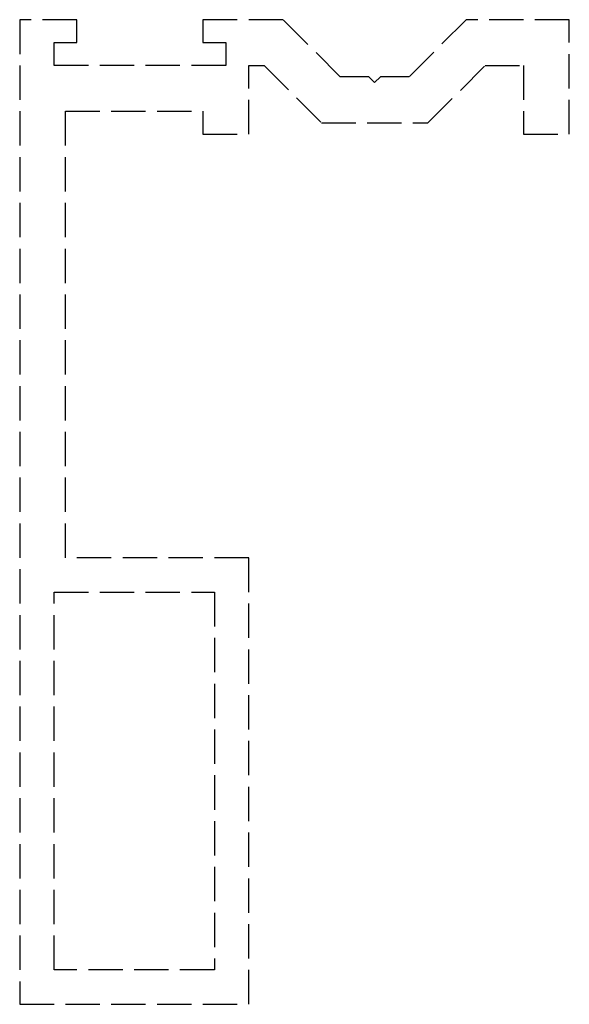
# Model space of a CAD drawing. Header units: millimetres. Extents: x -2 to 22, y -19.5 to 23.5.
import ezdxf

# ---------------------------------------------------------------- set-up
doc = ezdxf.new("R2010")
doc.units = ezdxf.units.MM
doc.header["$LTSCALE"] = 10
doc.linetypes.add('ALLCAD_Strich', pattern=[0.2, 0.15, -0.05])
doc.layers.add('BESCH_KONT_sich_schn_grun_2d', color=10, linetype='Continuous')

msp = doc.modelspace()

# ---------------------------------------------------------------- linework, layer by layer
at = {"layer": 'BESCH_KONT_sich_schn_grun_2d', "linetype": 'ALLCAD_Strich'}
for p, q in [((-2, 23.5), (-2, -19.5)), ((0.5, 23.5), (-2, 23.5)), ((0.5, 22.5), (0.5, 23.5)), ((6, 23.5), (6, 22.5)), ((9.5, 23.5), (6, 23.5)), ((12, 21), (9.5, 23.5)), ((17.5, 23.5), (15, 21)), ((22, 23.5), (17.5, 23.5)), ((22, 18.5), (22, 23.5)), ((-0.5, 22.5), (0.5, 22.5)), ((-0.5, 21.5), (-0.5, 22.5)), ((6, 22.5), (7, 22.5)), ((7, 22.5), (7, 21.5)), ((7, 21.5), (-0.5, 21.5)), ((8, 21.5), (8.672, 21.5)), ((8, 18.5), (8, 21.5)), ((8.003, 21.495), (8, 21.495)), ((8.002, 21.5), (8.002, 21.495)), ((8.003, 21.5), (8.003, 21.495)), ((8.003, 21.5), (8.003, 21.495)), ((8.003, 21.5), (8.003, 21.495)), ((8.003, 21.5), (8.003, 21.495)), ((8.003, 21.495), (8.006, 21.495)), ((8.003, 21.495), (8.003, 21.495)), ((8.004, 21.5), (8.004, 21.495)), ((8.006, 21.5), (8.006, 21.495)), ((8.007, 21.5), (8.007, 21.495)), ((8.011, 21.495), (8.007, 21.495)), ((8.009, 21.495), (8.009, 21.5)), ((8.009, 21.5), (8.009, 21.495)), ((8.01, 21.5), (8.01, 21.495)), ((8.011, 21.5), (8.011, 21.495)), ((8.011, 21.5), (8.011, 21.495)), ((8.011, 21.495), (8.013, 21.495)), ((8.013, 21.5), (8.013, 21.495)), ((8.014, 21.5), (8.014, 21.495)), ((8.017, 21.495), (8.014, 21.495)), ((8.016, 21.5), (8.016, 21.495)), ((8.017, 21.5), (8.017, 21.495)), ((8.017, 21.5), (8.017, 21.495)), ((8.017, 21.5), (8.017, 21.495)), ((8.017, 21.5), (8.017, 21.495)), ((8.017, 21.495), (8.02, 21.495)), ((8.017, 21.495), (8.017, 21.495)), ((8.018, 21.5), (8.018, 21.495)), ((8.02, 21.5), (8.02, 21.495)), ((8.672, 21.5), (11.172, 19)), ((15.828, 19), (18.328, 21.5)), ((18.328, 21.5), (20, 21.5)), ((20, 21.5), (20, 18.5)), ((13.25, 21), (12, 21)), ((13.5, 20.75), (13.25, 21)), ((13.75, 21), (13.5, 20.75)), ((15, 21), (13.75, 21)), ((0, 19.5), (6, 19.5)), ((0, 0), (0, 19.5)), ((6, 19.5), (6, 18.5)), ((11.172, 19), (15.828, 19)), ((6, 18.5), (8, 18.5)), ((20, 18.5), (22, 18.5)), ((8, 0), (0, 0)), ((8, -19.5), (8, 0)), ((-0.5, -18), (-0.5, -1.5)), ((-0.5, -1.5), (6.5, -1.5)), ((6.5, -1.5), (6.5, -18)), ((6.5, -18), (-0.5, -18)), ((-2, -19.5), (8, -19.5))]:
    msp.add_line(p, q, dxfattribs=at)

doc.saveas('drawing.dxf')
